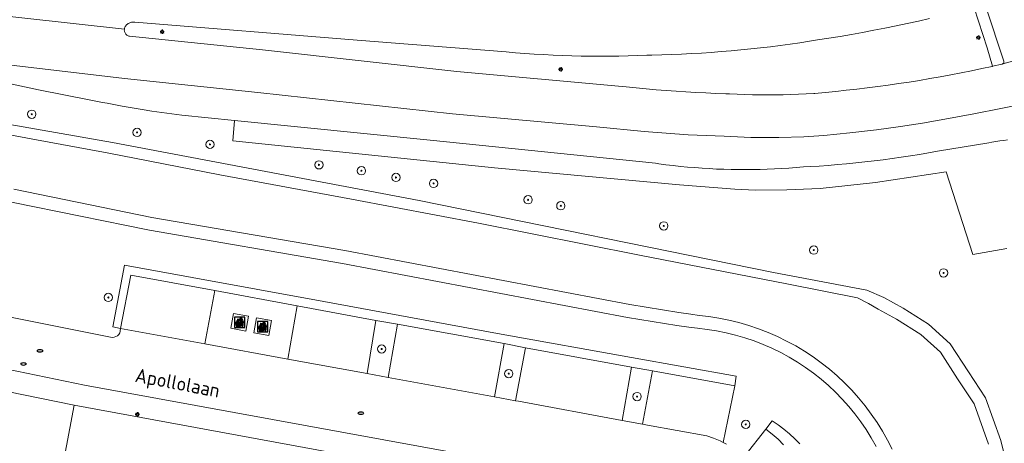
# Model space of a CAD drawing. Header units: metres. Extents: x 152610 to 160096, y 456114 to 462495.
# Tile 146 of 256: x 156492 to 156586, y 459441 to 459482. Entities that reach past the tile are written whole.
import ezdxf
from ezdxf.enums import TextEntityAlignment as Align

# ---------------------------------------------------------------- set-up
doc = ezdxf.new("R2010")
doc.units = ezdxf.units.M
doc.header["$LTSCALE"] = 0.5
doc.layers.get('0').update_dxf_attribs({"linetype": 'CONTINUOUS'})
for name, color, linetype, lineweight in [('B-PV-GR-BOOM-S', 251, 'CONTINUOUS', 25), ('B-PV-GR-GROENVOORZIENING-GV', 251, 'CONTINUOUS', 18), ('B-PV-GR-HAAG-GV', 251, 'CONTINUOUS', 13), ('B-PV-IE-AFVAL APART PLAATS-S', 251, 'CONTINUOUS', 25), ('B-PV-IE-MEUBILAIR-S', 251, 'CONTINUOUS', 25), ('B-PV-OG-TERREIN_BEGROEID-GV', 251, 'CONTINUOUS', 18), ('B-PV-OG-TERREIN_OEVER-GV', 251, 'CONTINUOUS', 18), ('B-PV-OG-TOPOGRAFIE-T18', 1, 'CONTINUOUS', 18), ('B-PV-OG-WATER_SLOOT-GV', 251, 'CONTINUOUS', 18), ('B-PV-OG-WEG-GV', 251, 'CONTINUOUS', 18), ('B-PV-VH-GESLOTENVERHARDING_ASFALT-GV', 251, 'CONTINUOUS', 18), ('B-PV-VH-ONVERHARD-GV', 251, 'CONTINUOUS', 18), ('B-PV-VH-OPENVERHARDING_BETONSTRAATSTEEN-GV', 251, 'CONTINUOUS', 18), ('B-PV-VH-OPENVERHARDING_STRAATBAKSTEEN-GV', 251, 'CONTINUOUS', 18), ('B-PV-VH-OPENVERHARDING_TEGEL-GV', 251, 'CONTINUOUS', 18)]:
    doc.layers.add(name, color=color, linetype=linetype, lineweight=lineweight)
doc.styles.add('NLCS-ISO', font='NLCS-ISO.ttf')
doc.styles.add('NLCS-ISO-M750-T18', font='NLCS-ISO.ttf', dxfattribs={"height": 1.35})

# ---------------------------------------------------------------- blocks, each defined once
blk = doc.blocks.new('SIE-AFVAL APART PLAATS-SO')
h = blk.add_hatch(color=256)
h.dxf.hatch_style = 1
h.paths.add_polyline_path([(-0.09, 0.07), (-1.76, 0.07, 0.819081), (-1.79, -0.09), (-1.4, -2.19, 0.36153), (-1.37, -2.21), (-0.47, -2.21, 0.36153), (-0.44, -2.19), (-0.05, -0.09, 0.819081)])
h.paths.add_polyline_path([(-0.16, -0.1), (-0.2, -0.33), (-0.49, -0.33), (-0.47, -0.1)], flags=16)
h.paths.add_polyline_path([(-0.55, -0.1), (-0.58, -0.33), (-0.87, -0.33), (-0.87, -0.1)], flags=16)
h.paths.add_polyline_path([(-0.22, -0.42), (-0.27, -0.73), (-0.53, -0.73), (-0.5, -0.42)], flags=16)
h.paths.add_polyline_path([(-0.58, -0.42), (-0.61, -0.73), (-0.87, -0.73), (-0.87, -0.42)], flags=16)
h.paths.add_polyline_path([(-0.95, -0.1), (-0.95, -0.33), (-1.27, -0.33), (-1.29, -0.1)], flags=16)
h.paths.add_polyline_path([(-0.95, -0.42), (-0.95, -0.73), (-1.23, -0.73), (-1.26, -0.42)], flags=16)
h.paths.add_polyline_path([(-0.29, -0.83), (-0.34, -1.09), (-0.56, -1.09), (-0.54, -0.83)], flags=16)
h.paths.add_polyline_path([(-0.62, -0.83), (-0.65, -1.09), (-0.87, -1.09), (-0.87, -0.83)], flags=16)
h.paths.add_polyline_path([(-0.95, -0.83), (-0.95, -1.09), (-1.2, -1.09), (-1.22, -0.83)], flags=16)
h.paths.add_polyline_path([(-1.35, -0.33), (-1.64, -0.33), (-1.69, -0.1), (-1.37, -0.1)], flags=16)
h.paths.add_polyline_path([(-1.34, -0.42), (-1.31, -0.73), (-1.57, -0.73), (-1.63, -0.42)], flags=16)
h.paths.add_polyline_path([(-0.36, -1.18), (-0.41, -1.44), (-0.6, -1.44), (-0.57, -1.18)], flags=16)
h.paths.add_polyline_path([(-0.65, -1.18), (-0.68, -1.44), (-0.87, -1.44), (-0.87, -1.18)], flags=16)
h.paths.add_polyline_path([(-1.3, -0.83), (-1.28, -1.09), (-1.5, -1.09), (-1.55, -0.83)], flags=16)
h.paths.add_polyline_path([(-0.95, -1.18), (-0.95, -1.44), (-1.17, -1.44), (-1.19, -1.18)], flags=16)
h.paths.add_polyline_path([(-0.42, -1.53), (-0.47, -1.79), (-0.63, -1.79), (-0.6, -1.53)], flags=16)
h.paths.add_polyline_path([(-1.27, -1.18), (-1.25, -1.44), (-1.44, -1.44), (-1.49, -1.18)], flags=16)
h.paths.add_polyline_path([(-0.69, -1.53), (-0.71, -1.79), (-0.87, -1.79), (-0.87, -1.53)], flags=16)
h.paths.add_polyline_path([(-0.95, -1.53), (-0.95, -1.79), (-1.13, -1.79), (-1.16, -1.53)], flags=16)
h.paths.add_polyline_path([(-1.24, -1.53), (-1.22, -1.79), (-1.37, -1.79), (-1.42, -1.53)], flags=16)
h.paths.add_polyline_path([(-0.49, -1.89), (-0.53, -2.13), (-0.66, -2.13), (-0.64, -1.89)], flags=16)
h.paths.add_polyline_path([(-0.72, -1.89), (-0.74, -2.13), (-0.87, -2.13), (-0.87, -1.89)], flags=16)
h.paths.add_polyline_path([(-0.95, -1.89), (-0.95, -2.13), (-1.1, -2.13), (-1.12, -1.89)], flags=16)
h.paths.add_polyline_path([(-1.21, -1.89), (-1.18, -2.13), (-1.31, -2.13), (-1.35, -1.89)], flags=16)
h.paths.add_polyline_path([(-0.19, 0.78, -0.01173), (-0.3, 0.78, -0.148797), (-0.42, 1.03, -0.136076), (-0.69, 0.87), (-0.78, 0.85, -0.038293), (-1.14, 0.96), (-1.19, 0.81, -0.243822), (-1.56, 0.45, 0.344326), (-1, 0.22, -0.139345), (-0.6, 0.22, 0.618436), (-0.56, 0.27, -0.441494), (-0.47, 0.44, 0.309048)])
h.paths.add_polyline_path([(-0.49, 0.51, 0.351556), (-0.64, 0.31, 0.121061), (-1.02, 0.29, -0.288745), (-1.45, 0.42, 0.203599), (-1.12, 0.79), (-1.09, 0.87, 0.083075), (-0.28, 0.71, -0.242261)], flags=16)
h.paths.add_polyline_path([(-0.4, 0.79, -0.023345), (-0.63, 0.82, 0.07081), (-0.46, 0.9, 0.059965)], flags=16)
h.paths.add_polyline_path([(1.12, 1.48), (-1.07, 1.48, 0.860559), (-1.08, 1.42), (0.29, 1, -0.146703), (0.53, 0.28, 0.421968), (0.56, 0.25), (1.6, 0.31, 0.450293), (1.63, 0.34, 0.122241)])
h.paths.add_polyline_path([(0.26, 1.93, 1), (1.07, 1.93, 1)])
h.paths.add_polyline_path([(1.65, 0.15, 0.429303), (1.62, 0.18), (0.55, 0.23, 0.38429), (0.51, 0.2), (0.16, -2.16, 0.83726), (0.22, -2.18), (0.99, -0.78, -0.688204), (1.05, -0.78), (1.36, -2.14, 0.84934), (1.42, -2.14)])
for p, q in [((-0.09, 0.07), (-1.76, 0.07)), ((-1.4, -2.19), (-1.79, -0.09)), ((-1.37, -0.1), (-1.69, -0.1)), ((-1.64, -0.33), (-1.69, -0.1)), ((-1.64, -0.33), (-1.35, -0.33)), ((-1.63, -0.42), (-1.34, -0.42)), ((-1.57, -0.73), (-1.63, -0.42)), ((-1.57, -0.73), (-1.31, -0.73)), ((-1.55, -0.83), (-1.3, -0.83)), ((-1.5, -1.09), (-1.55, -0.83)), ((-1.5, -1.09), (-1.28, -1.09)), ((-1.49, -1.18), (-1.27, -1.18)), ((-1.44, -1.44), (-1.49, -1.18)), ((-1.44, -1.44), (-1.25, -1.44)), ((-1.42, -1.53), (-1.24, -1.53)), ((-1.37, -1.79), (-1.42, -1.53)), ((-1.37, -1.79), (-1.22, -1.79)), ((-1.37, -2.21), (-0.47, -2.21)), ((-1.31, -2.13), (-1.35, -1.89)), ((-1.35, -1.89), (-1.21, -1.89)), ((-1.31, -2.13), (-1.18, -2.13)), ((-0.95, -0.1), (-1.29, -0.1)), ((-1.27, -0.33), (-0.95, -0.33)), ((-1.26, -0.42), (-0.95, -0.42)), ((-1.23, -0.73), (-0.95, -0.73)), ((-1.22, -0.83), (-0.95, -0.83)), ((-1.2, -1.09), (-0.95, -1.09)), ((-1.19, -1.18), (-0.95, -1.18)), ((-1.17, -1.44), (-0.95, -1.44)), ((-1.16, -1.53), (-0.95, -1.53)), ((-1.13, -1.79), (-0.95, -1.79)), ((-1.12, -1.89), (-0.95, -1.89)), ((-1.1, -2.13), (-0.95, -2.13)), ((-0.95, -0.1), (-0.95, -0.33)), ((-0.95, -0.42), (-0.95, -0.73)), ((-0.95, -0.83), (-0.95, -1.09)), ((-0.95, -1.18), (-0.95, -1.44)), ((-0.95, -1.53), (-0.95, -1.79)), ((-0.95, -1.89), (-0.95, -2.13)), ((-0.87, -0.1), (-0.87, -0.33)), ((-0.55, -0.1), (-0.87, -0.1)), ((-0.87, -0.33), (-0.58, -0.33)), ((-0.87, -0.42), (-0.87, -0.73)), ((-0.87, -0.42), (-0.58, -0.42)), ((-0.87, -0.73), (-0.61, -0.73)), ((-0.87, -0.83), (-0.62, -0.83)), ((-0.87, -0.83), (-0.87, -1.09)), ((-0.87, -1.09), (-0.65, -1.09)), ((-0.87, -1.18), (-0.65, -1.18)), ((-0.87, -1.18), (-0.87, -1.44)), ((-0.87, -1.44), (-0.68, -1.44)), ((-0.87, -1.53), (-0.69, -1.53)), ((-0.87, -1.53), (-0.87, -1.79)), ((-0.87, -1.79), (-0.71, -1.79)), ((-0.87, -1.89), (-0.87, -2.13)), ((-0.87, -1.89), (-0.72, -1.89)), ((-0.87, -2.13), (-0.74, -2.13)), ((-0.66, -2.13), (-0.53, -2.13)), ((-0.64, -1.89), (-0.49, -1.89)), ((-0.63, -1.79), (-0.47, -1.79)), ((-0.6, -1.44), (-0.41, -1.44)), ((-0.6, -1.53), (-0.42, -1.53)), ((-0.57, -1.18), (-0.36, -1.18)), ((-0.56, -1.09), (-0.34, -1.09)), ((-0.54, -0.83), (-0.29, -0.83)), ((-0.53, -0.73), (-0.27, -0.73)), ((-0.53, -2.13), (-0.49, -1.89)), ((-0.5, -0.42), (-0.22, -0.42)), ((-0.49, -0.33), (-0.2, -0.33)), ((-0.16, -0.1), (-0.47, -0.1)), ((-0.47, -1.79), (-0.42, -1.53)), ((-0.44, -2.19), (-0.05, -0.09)), ((-0.41, -1.44), (-0.36, -1.18)), ((-0.34, -1.09), (-0.29, -0.83)), ((-0.27, -0.73), (-0.22, -0.42)), ((-0.2, -0.33), (-0.16, -0.1))]:
    blk.add_line(p, q)
blk.add_lwpolyline([(-2.5, -2.51), (2.5, -2.51), (2.5, 2.49), (-2.5, 2.49)], close=True)
for points in [[(-0.78, 0.85, -0.038293), (-1.14, 0.96), (-1.19, 0.81, -0.243822), (-1.56, 0.45, 0.344326), (-1, 0.22, -0.139345), (-0.6, 0.22, 0.618436), (-0.56, 0.27, -0.441494), (-0.47, 0.44, 0.309048), (-0.19, 0.78, -0.01173), (-0.3, 0.78, -0.01173)], [(-0.78, 0.85), (-0.69, 0.87, 0.136076), (-0.42, 1.03, 0.156405), (-0.29, 0.77)], [(-0.78, 0.85), (-0.69, 0.87, 0.136076), (-0.42, 1.03, 0.148797), (-0.3, 0.78, 0.148797)], [(-0.63, 0.82, 0.07081), (-0.46, 0.9, 0.059965), (-0.4, 0.79, 0.059965)], [(-0.4, 0.79, -0.023345), (-0.63, 0.82)]]:
    blk.add_lwpolyline(points, format="xyb")
for points in [[(-1.09, 0.87), (-1.12, 0.79, -0.203599), (-1.45, 0.42, 0.288745), (-1.02, 0.29, -0.121061), (-0.64, 0.31, -0.351556), (-0.49, 0.51, 0.242261), (-0.28, 0.71, -0.083075)], [(-1.07, 1.48), (1.12, 1.48, -0.122241), (1.63, 0.34, -0.450293), (1.6, 0.31), (0.56, 0.25, -0.421968), (0.53, 0.28, 0.146703), (0.29, 1), (-1.08, 1.42, -0.860559)], [(0.55, 0.23), (1.62, 0.18, -0.429303), (1.65, 0.15), (1.42, -2.14, -0.84934), (1.36, -2.14), (1.05, -0.78, 0.688204), (0.99, -0.78), (0.22, -2.18, -0.83726), (0.16, -2.16), (0.51, 0.2, -0.38429)]]:
    blk.add_lwpolyline(points, format="xyb", close=True)
for points in [[(-1.35, -0.33), (-1.37, -0.1)], [(-1.31, -0.73), (-1.34, -0.42)], [(-1.28, -1.09), (-1.3, -0.83)], [(-1.27, -0.33), (-1.29, -0.1)], [(-1.25, -1.44), (-1.27, -1.18)], [(-1.23, -0.73), (-1.26, -0.42)], [(-1.22, -1.79), (-1.24, -1.53)], [(-1.2, -1.09), (-1.22, -0.83)], [(-1.18, -2.13), (-1.21, -1.89)], [(-1.17, -1.44), (-1.19, -1.18)], [(-1.18, -2.22), (-1.18, -2.21)], [(-1.13, -1.79), (-1.16, -1.53)], [(-1.1, -2.13), (-1.12, -1.89)], [(-0.74, -2.13), (-0.72, -1.89)], [(-0.71, -1.79), (-0.69, -1.53)], [(-0.68, -1.44), (-0.65, -1.18)], [(-0.66, -2.13), (-0.64, -1.89)], [(-0.65, -1.09), (-0.62, -0.83)], [(-0.63, -1.79), (-0.6, -1.53)], [(-0.61, -0.73), (-0.58, -0.42)], [(-0.6, -1.44), (-0.57, -1.18)], [(-0.58, -0.33), (-0.55, -0.1)], [(-0.56, -1.09), (-0.54, -0.83)], [(-0.53, -0.73), (-0.5, -0.42)], [(-0.49, -0.33), (-0.47, -0.1)]]:
    blk.add_lwpolyline(points)
blk.add_circle((0.66, 1.93), 0.401)
for centre, radius, start, end in [((-1.76, -0.01), 0.0869, 90, 247.281), ((-0.09, -0.01), 0.0869, 292.719, 90), ((-1.37, -2.18), 0.0318, 190.4943, 270), ((-0.47, -2.18), 0.0318, 270, 349.5057)]:
    blk.add_arc(centre, radius, start, end)
blk = doc.blocks.new('SIE-MEUBILAIR_PAAL_LICHTMAST-SO')
for points in [[(-0.62, 0), (-1, 0)], [(-0.71, 0.71), (-0.44, 0.44)], [(0, 1), (0, 0.62)], [(0.44, 0.44), (0.71, 0.71)], [(1, 0), (0.62, 0)], [(-0.71, -0.71), (-0.44, -0.44)], [(0, -0.62), (0, -1)], [(0.44, -0.44), (0.71, -0.71)]]:
    blk.add_lwpolyline(points)
blk.add_circle((0, 0), 0.5)
blk = doc.blocks.new('SIE-MEUBILAIR_PUT_RIOOLPUT-SO')
blk.add_ellipse((0, 0), major_axis=(1.25, 0), ratio=0.54)
blk = doc.blocks.new('SGR-BOOM_GBKN-SO')
at = {"linetype": 'ByBlock', "lineweight": 18}
h = blk.add_hatch(color=0, dxfattribs=at)
h.dxf.hatch_style = 1
edge = h.paths.add_edge_path()
edge.add_arc((0, 0), 0.25, 0, 360)
at = {"color": 0, "linetype": 'ByBlock', "lineweight": 18}
for radius in [2, 0.25]:
    blk.add_circle((0, 0), radius, dxfattribs=at)
at = {"color": 0, "linetype": 'ByBlock', "lineweight": 18, "style": 'NLCS-ISO'}
blk.add_attdef('SOORT', (2.5, 0), '', height=1.5, dxfattribs=at)

msp = doc.modelspace()

# ---------------------------------------------------------------- linework, layer by layer
at = {"layer": 'B-PV-GR-GROENVOORZIENING-GV', "flags": 128}
for points in [[(156525.846, 459453.208), (156525.017, 459448.109), (156527.046, 459447.737), (156527.948, 459452.86)], [(156538.21, 459450.992), (156537.28, 459445.862), (156539.295, 459445.493), (156540.254, 459450.597)], [(156550.471, 459448.734), (156549.568, 459443.604), (156551.507, 459443.247), (156552.485, 459448.353)]]:
    msp.add_lwpolyline(points, close=True, dxfattribs=at)
at = {"layer": 'B-PV-GR-HAAG-GV', "flags": 128}
msp.add_lwpolyline([(156550.471, 459448.734), (156552.485, 459448.353), (156560.391, 459446.931), (156560.541, 459447.852), (156550.464, 459449.658), (156537.911, 459451.908), (156520.869, 459455.047), (156501.695, 459458.519), (156500.556, 459452.591), (156501.304, 459452.447), (156502.282, 459457.568), (156510.375, 459456.093), (156518.283, 459454.63), (156525.846, 459453.208), (156527.948, 459452.86), (156538.21, 459450.992), (156540.254, 459450.597)], close=True, dxfattribs=at)
msp.add_lwpolyline([(156566.635, 459441.339), (156566.158, 459441.841), (156565.652, 459442.314), (156565.121, 459442.756), (156564.564, 459443.168), (156563.985, 459443.547), (156563.371, 459442.754), (156563.989, 459442.272), (156564.553, 459441.781), (156565.09, 459441.261)], dxfattribs=at)
at = {"layer": 'B-PV-OG-TERREIN_BEGROEID-GV', "flags": 128}
for points in [[(156586.564, 459460.148), (156583.305, 459459.557), (156580.74, 459467.53), (156573.925, 459466.485), (156568.619, 459465.919), (156565.386, 459465.795), (156562.359, 459465.765), (156560.393, 459465.84), (156555.08, 459466.258), (156537.291, 459467.888), (156512.097, 459470.508), (156512.275, 459472.452), (156507.205, 459472.966), (156506.244, 459473.091), (156505.284, 459473.225), (156504.326, 459473.366), (156503.368, 459473.515), (156502.412, 459473.672), (156501.457, 459473.837), (156500.504, 459474.01), (156500, 459474.106), (156499.552, 459474.191), (156498.601, 459474.379), (156498.283, 459474.444), (156493.393, 459475.398), (156471.943, 459479.99)], [(156486.955, 459472.702), (156500.513, 459470.34), (156530.032, 459464.75), (156564.104, 459457.826), (156573.088, 459456.143), (156574.718, 459455.423), (156576.594, 459454.401), (156579.032, 459452.849), (156581.124, 459450.961), (156582.867, 459448.277), (156584.525, 459445.762), (156585.991, 459441.668), (156587.189, 459436.797)], [(156573.989, 459441.104), (156573.529, 459441.916), (156573.034, 459442.708), (156572.506, 459443.477), (156571.946, 459444.223), (156571.354, 459444.945), (156570.732, 459445.64), (156570.08, 459446.309), (156569.401, 459446.948), (156568.695, 459447.558), (156567.963, 459448.137), (156567.207, 459448.685), (156566.428, 459449.199), (156565.628, 459449.679), (156564.808, 459450.125), (156563.97, 459450.535), (156563.115, 459450.909), (156562.245, 459451.246), (156561.361, 459451.546), (156560.465, 459451.807), (156559.559, 459452.03), (156558.644, 459452.213), (156557.722, 459452.357), (156556.794, 459452.462), (156555.983, 459452.579), (156554.825, 459452.734), (156550.081, 459453.505), (156522.661, 459458.707), (156504.09, 459461.886), (156490.817, 459464.608)], [(156488.121, 459454.057), (156500.343, 459451.61), (156500.516, 459451.586), (156500.689, 459451.601), (156500.855, 459451.656), (156501.004, 459451.746), (156501.128, 459451.869), (156501.221, 459452.016), (156501.263, 459452.148), (156501.278, 459452.22), (156501.304, 459452.447), (156500.556, 459452.591), (156501.695, 459458.519), (156520.869, 459455.047), (156537.911, 459451.908), (156550.464, 459449.658), (156560.541, 459447.852), (156560.391, 459446.931), (156559.287, 459441.484), (156559.611, 459441.325)], [(156561.36, 459440.204), (156563.371, 459442.754), (156563.985, 459443.547), (156564.564, 459443.168), (156565.121, 459442.756), (156565.652, 459442.314), (156566.158, 459441.841), (156566.635, 459441.339)]]:
    msp.add_lwpolyline(points, dxfattribs=at)
at = {"layer": 'B-PV-OG-TERREIN_OEVER-GV', "flags": 128}
for points in [[(156587.189, 459436.797), (156585.991, 459441.668), (156584.525, 459445.762), (156582.867, 459448.277), (156581.124, 459450.961), (156579.032, 459452.849), (156576.594, 459454.401), (156574.718, 459455.423), (156573.088, 459456.143), (156564.104, 459457.826), (156530.032, 459464.75), (156500.513, 459470.34), (156486.955, 459472.702), (156456.762, 459478.284), (156453.114, 459478.898), (156426.92, 459483.311)], [(156480.097, 459473.06), (156492.854, 459470.665), (156500, 459469.353), (156510.849, 459467.235), (156523.521, 459464.899), (156535.742, 459462.58), (156551.218, 459459.497), (156565.413, 459456.754), (156572.195, 459455.397), (156573.258, 459454.843), (156574.171, 459454.312), (156575.965, 459453.335), (156578.28, 459451.861), (156580.175, 459450.151), (156581.832, 459447.599), (156583.411, 459445.205), (156584.805, 459441.311)], [(156575.541, 459440.82), (156575.092, 459441.698), (156574.606, 459442.557), (156574.082, 459443.395), (156573.524, 459444.208), (156572.932, 459444.996), (156572.305, 459445.76), (156571.648, 459446.495), (156570.958, 459447.203), (156570.24, 459447.878), (156569.493, 459448.524), (156568.719, 459449.136), (156567.92, 459449.715), (156567.095, 459450.259), (156566.25, 459450.767), (156565.383, 459451.238), (156564.496, 459451.672), (156563.592, 459452.067), (156562.673, 459452.424), (156561.738, 459452.741), (156560.79, 459453.017), (156559.832, 459453.253), (156558.864, 459453.446), (156557.889, 459453.599), (156556.954, 459453.704), (156556.155, 459453.82), (156555.009, 459453.973), (156550.298, 459454.739), (156522.883, 459459.94), (156504.322, 459463.117), (156491.028, 459465.843)], [(156490.817, 459464.608), (156504.09, 459461.886), (156522.661, 459458.707), (156550.081, 459453.505), (156554.825, 459452.734), (156555.983, 459452.579), (156556.794, 459452.462), (156557.722, 459452.357), (156558.644, 459452.213), (156559.559, 459452.03), (156560.465, 459451.807), (156561.361, 459451.546), (156562.245, 459451.246), (156563.115, 459450.909), (156563.97, 459450.535), (156564.808, 459450.125), (156565.628, 459449.679), (156566.428, 459449.199), (156567.207, 459448.685), (156567.963, 459448.137), (156568.695, 459447.558), (156569.401, 459446.948), (156570.08, 459446.309), (156570.732, 459445.64), (156571.354, 459444.945), (156571.946, 459444.223), (156572.506, 459443.477), (156573.034, 459442.708), (156573.529, 459441.916), (156573.989, 459441.104)]]:
    msp.add_lwpolyline(points, dxfattribs=at)
at = {"layer": 'B-PV-OG-WATER_SLOOT-GV', "flags": 128}
for points in [[(156584.805, 459441.311), (156583.411, 459445.205), (156581.832, 459447.599), (156580.175, 459450.151), (156578.28, 459451.861), (156575.965, 459453.335), (156574.171, 459454.312), (156573.258, 459454.843), (156572.195, 459455.397), (156565.413, 459456.754), (156551.218, 459459.497), (156535.742, 459462.58), (156523.521, 459464.899), (156510.849, 459467.235), (156500, 459469.353), (156492.854, 459470.665), (156480.097, 459473.06)], [(156491.028, 459465.843), (156504.322, 459463.117), (156522.883, 459459.94), (156550.298, 459454.739), (156555.009, 459453.973), (156556.155, 459453.82), (156556.954, 459453.704), (156557.889, 459453.599), (156558.864, 459453.446), (156559.832, 459453.253), (156560.79, 459453.017), (156561.738, 459452.741), (156562.673, 459452.424), (156563.592, 459452.067), (156564.496, 459451.672), (156565.383, 459451.238), (156566.25, 459450.767), (156567.095, 459450.259), (156567.92, 459449.715), (156568.719, 459449.136), (156569.493, 459448.524), (156570.24, 459447.878), (156570.958, 459447.203), (156571.648, 459446.495), (156572.305, 459445.76), (156572.932, 459444.996), (156573.524, 459444.208), (156574.082, 459443.395), (156574.606, 459442.557), (156575.092, 459441.698), (156575.541, 459440.82)]]:
    msp.add_lwpolyline(points, dxfattribs=at)
at = {"layer": 'B-PV-OG-WEG-GV', "flags": 128}
msp.add_lwpolyline([(156579.131, 459482.255), (156578.061, 459482.014), (156576.989, 459481.781), (156575.915, 459481.556), (156574.84, 459481.339), (156573.764, 459481.129), (156572.685, 459480.928), (156571.606, 459480.734), (156570.525, 459480.548), (156569.443, 459480.37), (156568.359, 459480.2), (156567.591, 459480.078), (156566.649, 459479.935), (156565.707, 459479.801), (156564.763, 459479.674), (156563.819, 459479.555), (156562.873, 459479.444), (156561.927, 459479.341), (156560.979, 459479.246), (156560.031, 459479.159), (156559.082, 459479.08), (156558.133, 459479.009), (156557.183, 459478.946), (156556.233, 459478.891), (156555.282, 459478.844), (156554.33, 459478.805), (156553.379, 459478.774), (156552.427, 459478.751), (156551.935, 459478.729), (156551.033, 459478.695), (156550.13, 459478.668), (156549.227, 459478.65), (156548.324, 459478.64), (156547.421, 459478.637), (156546.518, 459478.643), (156545.615, 459478.657), (156544.713, 459478.679), (156543.81, 459478.708), (156542.908, 459478.746), (156542.006, 459478.791), (156541.105, 459478.845), (156540.204, 459478.907), (156539.304, 459478.976), (156538.404, 459479.054), (156524.075, 459480.196), (156502.672, 459481.917), (156502.604, 459481.926), (156502.52, 459481.929), (156502.436, 459481.924), (156502.353, 459481.912), (156502.272, 459481.891), (156502.193, 459481.863), (156502.117, 459481.828), (156502.044, 459481.785), (156501.977, 459481.736), (156501.913, 459481.681), (156501.856, 459481.619), (156501.805, 459481.553), (156501.76, 459481.482), (156501.722, 459481.407), (156501.692, 459481.329), (156501.669, 459481.248), (156501.665, 459481.213), (156501.663, 459481.143), (156501.668, 459481.073), (156501.682, 459481.005), (156501.703, 459480.939), (156501.732, 459480.875), (156501.768, 459480.815), (156501.81, 459480.76), (156501.859, 459480.71), (156501.913, 459480.666), (156501.972, 459480.628), (156502.034, 459480.597), (156502.1, 459480.574), (156502.168, 459480.558), (156514.942, 459479.237), (156533.637, 459477.182), (156549.548, 459475.739), (156549.959, 459475.692), (156550.914, 459475.59), (156551.87, 459475.496), (156552.826, 459475.41), (156553.783, 459475.332), (156554.741, 459475.262), (156555.699, 459475.199), (156556.658, 459475.145), (156557.617, 459475.099), (156558.576, 459475.06), (156559.536, 459475.03), (156559.881, 459475.01), (156560.618, 459474.975), (156561.355, 459474.946), (156562.092, 459474.927), (156562.83, 459474.915), (156563.567, 459474.911), (156564.305, 459474.915), (156565.042, 459474.927), (156565.779, 459474.947), (156566.516, 459474.975), (156567.253, 459475.011), (156567.989, 459475.055), (156568.091, 459475.064), (156569.102, 459475.153), (156570.113, 459475.251), (156571.122, 459475.356), (156572.131, 459475.47), (156573.139, 459475.591), (156574.146, 459475.72), (156575.152, 459475.858), (156576.157, 459476.003), (156577.161, 459476.156), (156578.163, 459476.317), (156579.165, 459476.486), (156580.164, 459476.663), (156581.163, 459476.847), (156582.16, 459477.04), (156583.155, 459477.24), (156584.149, 459477.448), (156585.141, 459477.664), (156585.179, 459477.673), (156584.662, 459479.444), (156583.437, 459483.308)], dxfattribs=at)
at = {"layer": 'B-PV-VH-GESLOTENVERHARDING_ASFALT-GV', "flags": 128}
for points in [[(156462.717, 459485.573), (156501.669, 459481.248), (156501.692, 459481.329), (156501.722, 459481.407), (156501.76, 459481.482), (156501.805, 459481.553), (156501.856, 459481.619), (156501.913, 459481.681), (156501.977, 459481.736), (156502.044, 459481.785), (156502.117, 459481.828), (156502.193, 459481.863), (156502.272, 459481.891), (156502.353, 459481.912), (156502.436, 459481.924), (156502.52, 459481.929), (156502.604, 459481.926), (156502.672, 459481.917), (156524.075, 459480.196), (156538.404, 459479.054), (156539.304, 459478.976), (156540.204, 459478.907), (156541.105, 459478.845), (156542.006, 459478.791), (156542.908, 459478.746), (156543.81, 459478.708), (156544.713, 459478.679), (156545.615, 459478.657), (156546.518, 459478.643), (156547.421, 459478.637), (156548.324, 459478.64), (156549.227, 459478.65), (156550.13, 459478.668), (156551.033, 459478.695), (156551.935, 459478.729), (156552.427, 459478.751), (156553.379, 459478.774), (156554.33, 459478.805), (156555.282, 459478.844), (156556.233, 459478.891), (156557.183, 459478.946), (156558.133, 459479.009), (156559.082, 459479.08), (156560.031, 459479.159), (156560.979, 459479.246), (156561.927, 459479.341), (156562.873, 459479.444), (156563.819, 459479.555), (156564.763, 459479.674), (156565.707, 459479.801), (156566.649, 459479.935), (156567.591, 459480.078), (156568.359, 459480.2), (156569.443, 459480.37), (156570.525, 459480.548), (156571.606, 459480.734), (156572.685, 459480.928), (156573.764, 459481.129), (156574.84, 459481.339), (156575.915, 459481.556), (156576.989, 459481.781), (156578.061, 459482.014), (156579.131, 459482.255)], [(156589.874, 459478.93), (156586.186, 459477.905), (156586.15, 459477.892), (156586.131, 459477.888), (156585.179, 459477.673), (156585.141, 459477.664), (156584.149, 459477.448), (156583.155, 459477.24), (156582.16, 459477.04), (156581.163, 459476.847), (156580.164, 459476.663), (156579.165, 459476.486), (156578.163, 459476.317), (156577.161, 459476.156), (156576.157, 459476.003), (156575.152, 459475.858), (156574.146, 459475.72), (156573.139, 459475.591), (156572.131, 459475.47), (156571.122, 459475.356), (156570.113, 459475.251), (156569.102, 459475.153), (156568.091, 459475.064), (156567.989, 459475.055), (156567.253, 459475.011), (156566.516, 459474.975), (156565.779, 459474.947), (156565.042, 459474.927), (156564.305, 459474.915), (156563.567, 459474.911), (156562.83, 459474.915), (156562.092, 459474.927), (156561.355, 459474.946), (156560.618, 459474.975), (156559.881, 459475.01), (156559.536, 459475.03), (156558.576, 459475.06), (156557.617, 459475.099), (156556.658, 459475.145), (156555.699, 459475.199), (156554.741, 459475.262), (156553.783, 459475.332), (156552.826, 459475.41), (156551.87, 459475.496), (156550.914, 459475.59), (156549.959, 459475.692), (156549.548, 459475.739), (156533.637, 459477.182), (156514.942, 459479.237), (156502.168, 459480.558), (156502.1, 459480.574), (156502.034, 459480.597), (156501.972, 459480.628), (156501.913, 459480.666), (156501.859, 459480.71), (156501.81, 459480.76), (156501.768, 459480.815), (156501.732, 459480.875), (156501.703, 459480.939), (156501.682, 459481.005), (156501.668, 459481.073), (156501.663, 459481.143), (156501.665, 459481.213), (156501.669, 459481.248), (156462.717, 459485.573)], [(156584.558, 459483.404), (156586.262, 459478.167), (156586.279, 459478.133), (156586.288, 459478.095), (156586.289, 459478.057), (156586.282, 459478.019), (156586.268, 459477.984), (156586.246, 459477.952), (156586.219, 459477.925), (156586.186, 459477.905), (156589.874, 459478.93), (156589.836, 459478.935), (156589.8, 459478.947), (156589.767, 459478.967), (156589.739, 459478.993), (156589.716, 459479.025), (156589.701, 459479.06), (156589.694, 459479.098), (156589.694, 459479.132), (156588.08, 459483.853)], [(156471.943, 459479.99), (156501.675, 459476.487), (156514.507, 459475.16), (156533.228, 459473.102), (156547.077, 459471.846), (156551.674, 459471.397), (156555.92, 459471.079), (156559.359, 459470.933), (156561.951, 459470.829), (156564.633, 459470.819), (156567.037, 459470.895), (156568.958, 459471.023), (156571.456, 459471.268), (156574.02, 459471.569), (156576.333, 459471.884), (156578.444, 459472.208), (156580.954, 459472.639), (156583.388, 459473.103), (156591.191, 459474.633)], [(156591.191, 459474.633), (156583.388, 459473.103), (156580.954, 459472.639), (156578.444, 459472.208), (156576.333, 459471.884), (156574.02, 459471.569), (156571.456, 459471.268), (156568.958, 459471.023), (156567.037, 459470.895), (156564.633, 459470.819), (156561.951, 459470.829), (156559.359, 459470.933), (156555.92, 459471.079), (156551.674, 459471.397), (156547.077, 459471.846), (156533.228, 459473.102), (156514.507, 459475.16), (156501.675, 459476.487), (156471.943, 459479.99), (156493.393, 459475.398), (156498.283, 459474.444), (156498.601, 459474.379), (156499.552, 459474.191), (156500, 459474.106), (156500.504, 459474.01), (156501.457, 459473.837), (156502.412, 459473.672), (156503.368, 459473.515), (156504.326, 459473.366), (156505.284, 459473.225), (156506.244, 459473.091), (156507.205, 459472.966), (156512.275, 459472.452), (156531.085, 459470.546), (156552.766, 459468.335), (156553.084, 459468.291), (156553.775, 459468.199), (156554.467, 459468.116), (156555.161, 459468.041), (156555.855, 459467.974), (156556.55, 459467.915), (156557.245, 459467.863), (156557.941, 459467.82), (156558.638, 459467.785), (156559.335, 459467.758), (156560.032, 459467.738), (156560.729, 459467.727), (156561.427, 459467.724), (156562.124, 459467.728), (156562.821, 459467.741), (156563.519, 459467.762), (156564.215, 459467.79), (156564.912, 459467.827), (156565.608, 459467.872), (156566.303, 459467.924), (156566.998, 459467.985), (156567.629, 459468.019), (156568.51, 459468.073), (156569.392, 459468.135), (156570.273, 459468.206), (156571.152, 459468.284), (156572.032, 459468.37), (156572.91, 459468.464), (156573.788, 459468.566), (156574.665, 459468.677), (156575.54, 459468.795), (156576.415, 459468.92), (156577.288, 459469.054), (156578.16, 459469.196), (156579.031, 459469.345), (156579.9, 459469.503), (156584.835, 459470.307), (156585.134, 459470.365), (156585.509, 459470.43), (156585.885, 459470.487), (156586.262, 459470.536), (156586.641, 459470.577)]]:
    msp.add_lwpolyline(points, dxfattribs=at)
at = {"layer": 'B-PV-VH-ONVERHARD-GV', "flags": 128}
for points in [[(156550.471, 459448.734), (156552.485, 459448.353), (156560.391, 459446.931), (156560.541, 459447.852), (156550.464, 459449.658), (156537.911, 459451.908), (156520.869, 459455.047), (156501.695, 459458.519), (156500.556, 459452.591), (156501.304, 459452.447), (156502.282, 459457.568), (156510.375, 459456.093), (156518.283, 459454.63), (156525.846, 459453.208), (156527.948, 459452.86), (156538.21, 459450.992), (156540.254, 459450.597)], [(156513.339, 459452.185), (156513.603, 459453.634), (156512.172, 459453.899), (156511.902, 459452.463)], [(156515.561, 459451.77), (156515.827, 459453.225), (156514.374, 459453.479), (156514.127, 459452.024)]]:
    msp.add_lwpolyline(points, close=True, dxfattribs=at)
msp.add_lwpolyline([(156566.635, 459441.339), (156566.158, 459441.841), (156565.652, 459442.314), (156565.121, 459442.756), (156564.564, 459443.168), (156563.985, 459443.547), (156563.371, 459442.754), (156563.989, 459442.272), (156564.553, 459441.781), (156565.09, 459441.261)], dxfattribs=at)
at = {"layer": 'B-PV-VH-OPENVERHARDING_BETONSTRAATSTEEN-GV', "flags": 128}
for points in [[(156559.611, 459441.325), (156559.287, 459441.484), (156558.988, 459441.63), (156558.348, 459441.898), (156557.694, 459442.129), (156552.002, 459443.156), (156551.507, 459443.247), (156549.568, 459443.604), (156539.599, 459445.437), (156539.295, 459445.493), (156537.28, 459445.862), (156527.046, 459447.737), (156525.017, 459448.109), (156517.408, 459449.503), (156509.416, 459450.974), (156501.304, 459452.447), (156501.278, 459452.22), (156501.263, 459452.148), (156501.221, 459452.016), (156501.128, 459451.869), (156501.004, 459451.746), (156500.855, 459451.656), (156500.689, 459451.601), (156500.516, 459451.586), (156500.343, 459451.61), (156488.121, 459454.057)], [(156488.489, 459448.915), (156497.83, 459447.004), (156537.337, 459439.765)]]:
    msp.add_lwpolyline(points, dxfattribs=at)
at = {"layer": 'B-PV-VH-OPENVERHARDING_STRAATBAKSTEEN-GV', "flags": 128}
for points in [[(156510.375, 459456.093), (156502.282, 459457.568), (156501.304, 459452.447), (156509.416, 459450.974)], [(156517.408, 459449.503), (156518.283, 459454.63), (156510.375, 459456.093), (156509.416, 459450.974)], [(156517.408, 459449.503), (156525.017, 459448.109), (156525.846, 459453.208), (156518.283, 459454.63)], [(156513.339, 459452.185), (156511.902, 459452.463), (156512.172, 459453.899), (156513.603, 459453.634)], [(156515.561, 459451.77), (156514.127, 459452.024), (156514.374, 459453.479), (156515.827, 459453.225)], [(156527.046, 459447.737), (156537.28, 459445.862), (156538.21, 459450.992), (156527.948, 459452.86)], [(156539.295, 459445.493), (156539.599, 459445.437), (156549.568, 459443.604), (156550.471, 459448.734), (156540.254, 459450.597)], [(156551.507, 459443.247), (156552.002, 459443.156), (156557.694, 459442.129), (156558.348, 459441.898), (156558.988, 459441.63), (156559.287, 459441.484), (156560.391, 459446.931), (156552.485, 459448.353)]]:
    msp.add_lwpolyline(points, close=True, dxfattribs=at)
for points in [[(156494.224, 459431.109), (156496.83, 459445.052), (156488.782, 459446.715)], [(156565.09, 459441.261), (156564.553, 459441.781), (156563.989, 459442.272), (156563.371, 459442.754), (156561.36, 459440.204)]]:
    msp.add_lwpolyline(points, dxfattribs=at)
at = {"layer": 'B-PV-VH-OPENVERHARDING_TEGEL-GV', "flags": 128}
msp.add_lwpolyline([(156583.437, 459483.308), (156584.662, 459479.444), (156585.179, 459477.673), (156586.131, 459477.888), (156586.15, 459477.892), (156586.186, 459477.905), (156586.219, 459477.925), (156586.246, 459477.952), (156586.268, 459477.984), (156586.282, 459478.019), (156586.289, 459478.057), (156586.288, 459478.095), (156586.279, 459478.133), (156586.262, 459478.167), (156584.558, 459483.404), (156584.556, 459483.41), (156584.543, 459483.446), (156584.522, 459483.479), (156584.495, 459483.506), (156584.464, 459483.527), (156584.428, 459483.541), (156584.39, 459483.547), (156584.352, 459483.545), (156584.315, 459483.536)], close=True, dxfattribs=at)
for points in [[(156586.641, 459470.577), (156586.262, 459470.536), (156585.885, 459470.487), (156585.509, 459470.43), (156585.134, 459470.365), (156584.835, 459470.307), (156579.9, 459469.503), (156579.031, 459469.345), (156578.16, 459469.196), (156577.288, 459469.054), (156576.415, 459468.92), (156575.54, 459468.795), (156574.665, 459468.677), (156573.788, 459468.566), (156572.91, 459468.464), (156572.032, 459468.37), (156571.152, 459468.284), (156570.273, 459468.206), (156569.392, 459468.135), (156568.51, 459468.073), (156567.629, 459468.019), (156566.998, 459467.985), (156566.303, 459467.924), (156565.608, 459467.872), (156564.912, 459467.827), (156564.215, 459467.79), (156563.519, 459467.762), (156562.821, 459467.741), (156562.124, 459467.728), (156561.427, 459467.724), (156560.729, 459467.727), (156560.032, 459467.738), (156559.335, 459467.758), (156558.638, 459467.785), (156557.941, 459467.82), (156557.245, 459467.863), (156556.55, 459467.915), (156555.855, 459467.974), (156555.161, 459468.041), (156554.467, 459468.116), (156553.775, 459468.199), (156553.084, 459468.291), (156552.766, 459468.335), (156531.085, 459470.546), (156512.275, 459472.452), (156512.097, 459470.508), (156537.291, 459467.888), (156555.08, 459466.258), (156560.393, 459465.84), (156562.359, 459465.765), (156565.386, 459465.795), (156568.619, 459465.919), (156573.925, 459466.485), (156580.74, 459467.53), (156583.305, 459459.557), (156586.564, 459460.148)], [(156537.337, 459439.765), (156497.83, 459447.004), (156488.489, 459448.915)], [(156488.782, 459446.715), (156496.83, 459445.052), (156537.095, 459437.653)]]:
    msp.add_lwpolyline(points, dxfattribs=at)

# ---------------------------------------------------------------- block references
at = {"layer": 'B-PV-GR-BOOM-S', "xscale": 0.2, "yscale": 0.2, "zscale": 0.2}
for p in [(156492.759, 459473.055), (156502.888, 459471.301), (156509.904, 459470.155), (156520.391, 459468.187), (156524.471, 459467.614), (156527.8, 459466.97), (156531.415, 459466.397), (156540.507, 459464.822), (156543.657, 459464.249), (156553.558, 459462.314), (156567.99, 459459.981), (156580.482, 459457.789), (156500.126, 459455.425), (156526.419, 459450.472), (156538.649, 459448.099), (156550.999, 459445.896), (156561.45, 459443.216)]:
    msp.add_blockref('SGR-BOOM_GBKN-SO', p, dxfattribs=at)
at = {"layer": 'B-PV-IE-AFVAL APART PLAATS-S', "xscale": 0.2, "yscale": 0.2, "zscale": 0.2}
for p in [(156512.756, 459453.042), (156514.968, 459452.625)]:
    msp.add_blockref('SIE-AFVAL APART PLAATS-SO', p, dxfattribs=at)
at = {"layer": 'B-PV-IE-MEUBILAIR-S', "xscale": 0.2, "yscale": 0.2, "zscale": 0.2}
for name, p in [('SIE-MEUBILAIR_PAAL_LICHTMAST-SO', (156505.303, 459480.995)), ('SIE-MEUBILAIR_PAAL_LICHTMAST-SO', (156583.824, 459480.438)), ('SIE-MEUBILAIR_PAAL_LICHTMAST-SO', (156543.648, 459477.369)), ('SIE-MEUBILAIR_PUT_RIOOLPUT-SO', (156493.546, 459450.292)), ('SIE-MEUBILAIR_PUT_RIOOLPUT-SO', (156491.961, 459449.027)), ('SIE-MEUBILAIR_PAAL_LICHTMAST-SO', (156502.921, 459444.178)), ('SIE-MEUBILAIR_PUT_RIOOLPUT-SO', (156524.424, 459444.299))]:
    msp.add_blockref(name, p, dxfattribs=at)

# ---------------------------------------------------------------- texts
at = {"layer": 'B-PV-OG-TOPOGRAFIE-T18', "style": 'NLCS-ISO-M750-T18'}
msp.add_text('Apollolaan', height=1.35, rotation=349.2, dxfattribs=at).set_placement((156506.75, 459447.01), align=Align.MIDDLE)

doc.saveas('drawing.dxf')
